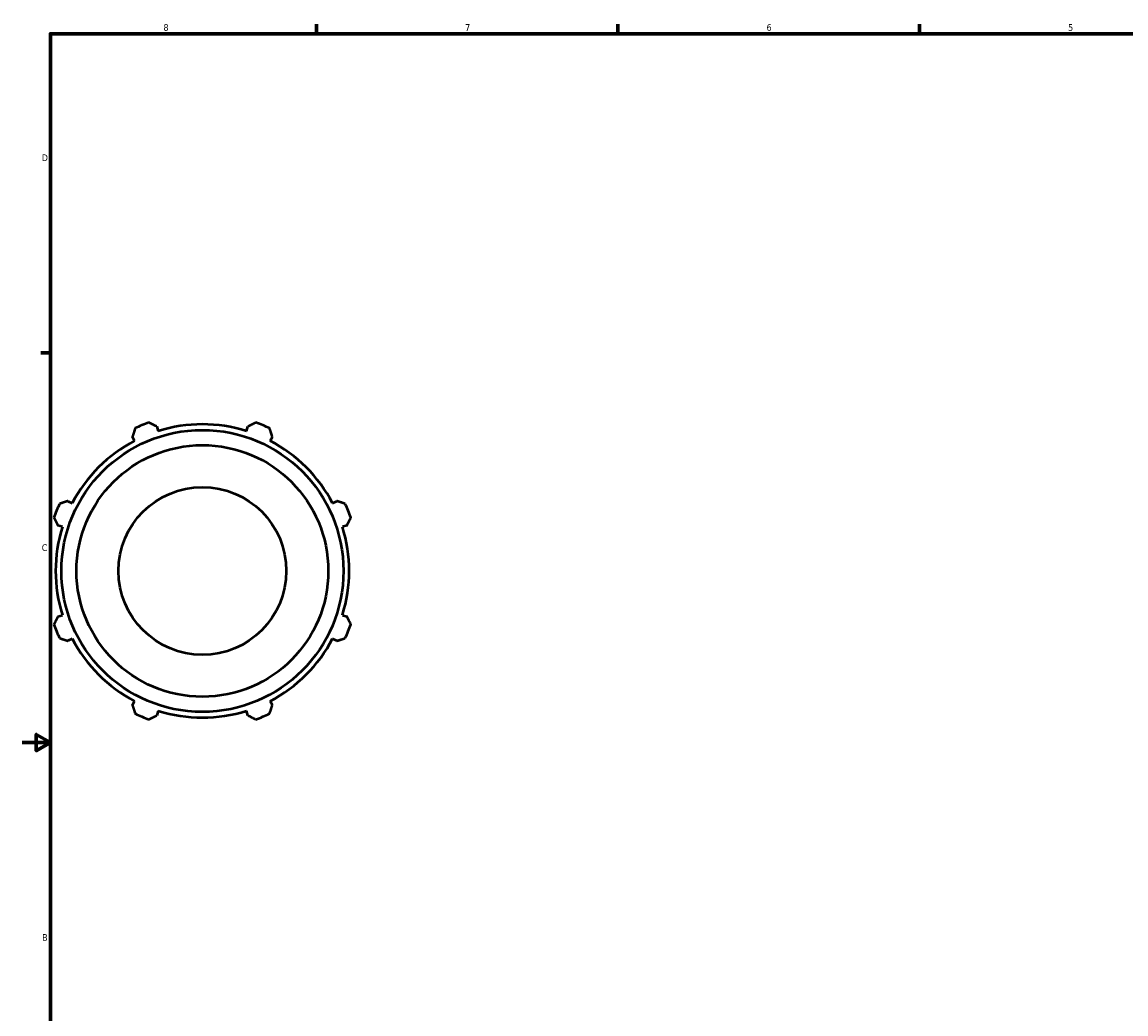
# Model space of a CAD drawing. Header units: inches. Extents: x -5.3 to 54.6, y -12.4 to 34.8.
# Tile 4 of 8: x 0.1 to 15.7, y 7.2 to 21.2. Entities that reach past the tile are written whole.
import ezdxf

# ---------------------------------------------------------------- set-up
doc = ezdxf.new("R2010")
doc.units = ezdxf.units.IN
doc.header["$MEASUREMENT"] = 0
doc.layers.add('Border (ANSI)', color=7, linetype='Continuous', lineweight=70)
doc.layers.add('Visible (ANSI)', color=7, linetype='Continuous', lineweight=50)
doc.styles.add('Note Text (ANSI)', font='tahoma.ttf')

# ---------------------------------------------------------------- blocks, each defined once
blk = doc.blocks.new('Borders Default Border')
at = {"layer": 'Border (ANSI)'}
for p, q in [((4.25, 21), (4.25, 21.134)), ((8.5, 21), (8.5, 21.134)), ((12.75, 21), (12.75, 21.134)), ((0.5, 16.5), (0.366, 16.5))]:
    blk.add_line(p, q, dxfattribs=at)
at = {"layer": 'Border (ANSI)', "flags": 128}
for points in [[(0.5, 1), (0.5, 21), (33.5, 21), (33.5, 1), (0.5, 1)], [(0.1, 11), (0.5, 11), (0.3, 11.115), (0.3, 10.885), (0.5, 11)]]:
    blk.add_lwpolyline(points, dxfattribs=at)
at = {"layer": 'Border (ANSI)', "color": 5, "true_color": 0x0000ff, "char_height": 0.0945, "attachment_point": 7, "style": 'Note Text (ANSI)'}
for s, insert in [('8', (2.094, 21.038)), ('7', (6.346, 21.04)), ('6', (10.595, 21.038)), ('5', (14.847, 21.038)), ('D', (0.378, 19.203)), ('C', (0.378, 13.701)), ('B', (0.384, 8.203))]:
    blk.add_mtext(s, dxfattribs=dict(at, insert=insert))

msp = doc.modelspace()

# ---------------------------------------------------------------- linework, layer by layer
at = {"layer": 'Visible (ANSI)'}
for p, q in [((2, 15.458), (2.02, 15.394)), ((3.264, 15.394), (3.284, 15.458)), ((1.687, 15.256), (1.656, 15.315)), ((3.628, 15.315), (3.598, 15.256)), ((0.747, 14.407), (0.807, 14.376)), ((4.478, 14.376), (4.537, 14.407)), ((0.669, 14.043), (0.605, 14.063)), ((4.679, 14.063), (4.616, 14.043)), ((0.605, 12.778), (0.669, 12.798)), ((4.616, 12.798), (4.679, 12.778)), ((0.807, 12.465), (0.747, 12.434)), ((4.537, 12.434), (4.478, 12.465)), ((1.656, 11.526), (1.687, 11.585)), ((3.598, 11.585), (3.628, 11.526)), ((2.02, 11.447), (2, 11.384)), ((3.284, 11.384), (3.264, 11.447))]:
    msp.add_line(p, q, dxfattribs=at)
for radius in [1.988, 1.775, 1.183]:
    msp.add_circle((2.642, 13.421), radius, dxfattribs=at)
for radius, start, end in [(2.225, 109.792, 115.208), (2.069, 72.5, 107.5), (2.225, 64.792, 70.208), (2.069, 117.5, 152.5), (2.069, 27.5, 62.5), (2.225, 154.792, 160.208), (2.225, 19.792, 25.208), (2.069, 162.5, 197.5), (2.069, 342.5, 17.5), (2.225, 199.792, 205.208), (2.225, 334.792, 340.208), (2.069, 207.5, 242.5), (2.069, 297.5, 332.5), (2.225, 244.792, 250.208), (2.069, 252.5, 287.5), (2.225, 289.792, 295.208)]:
    msp.add_arc((2.642, 13.421), radius, start, end, dxfattribs=at)
for points, weights in [([(1.694, 15.434), (1.675, 15.373), (1.656, 15.315)], [1, 1.00117395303, 1.00153103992]), ([(2, 15.458), (1.945, 15.485), (1.889, 15.514)], [1.00153103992, 1.00117395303, 1]), ([(3.396, 15.514), (3.339, 15.485), (3.284, 15.458)], [1, 1.00117395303, 1.00153103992]), ([(3.628, 15.315), (3.609, 15.373), (3.59, 15.434)], [1.00153103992, 1.00117395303, 1]), ([(0.747, 14.407), (0.689, 14.388), (0.629, 14.368)], [1.00153103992, 1.00117395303, 1]), ([(4.655, 14.368), (4.595, 14.388), (4.537, 14.407)], [1, 1.00117395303, 1.00153103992]), ([(0.549, 14.174), (0.577, 14.117), (0.605, 14.063)], [1, 1.00117395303, 1.00153103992]), ([(4.679, 14.063), (4.707, 14.117), (4.736, 14.174)], [1.00153103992, 1.00117395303, 1]), ([(0.605, 12.778), (0.577, 12.724), (0.549, 12.667)], [1.00153103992, 1.00117395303, 1]), ([(4.736, 12.667), (4.707, 12.724), (4.679, 12.778)], [1, 1.00117395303, 1.00153103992]), ([(0.629, 12.473), (0.689, 12.453), (0.747, 12.434)], [1, 1.00117395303, 1.00153103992]), ([(4.537, 12.434), (4.595, 12.453), (4.655, 12.473)], [1.00153103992, 1.00117395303, 1]), ([(1.656, 11.526), (1.675, 11.468), (1.694, 11.408)], [1.00153103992, 1.00117395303, 1]), ([(3.59, 11.408), (3.609, 11.468), (3.628, 11.526)], [1, 1.00117395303, 1.00153103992]), ([(1.889, 11.327), (1.945, 11.356), (2, 11.384)], [1, 1.00117395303, 1.00153103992]), ([(3.284, 11.384), (3.339, 11.356), (3.396, 11.327)], [1.00153103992, 1.00117395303, 1])]:
    msp.add_rational_spline(points, weights, degree=2, dxfattribs=at)

# ---------------------------------------------------------------- block references
msp.add_blockref('Borders Default Border', (0, 0))

doc.saveas('drawing.dxf')
